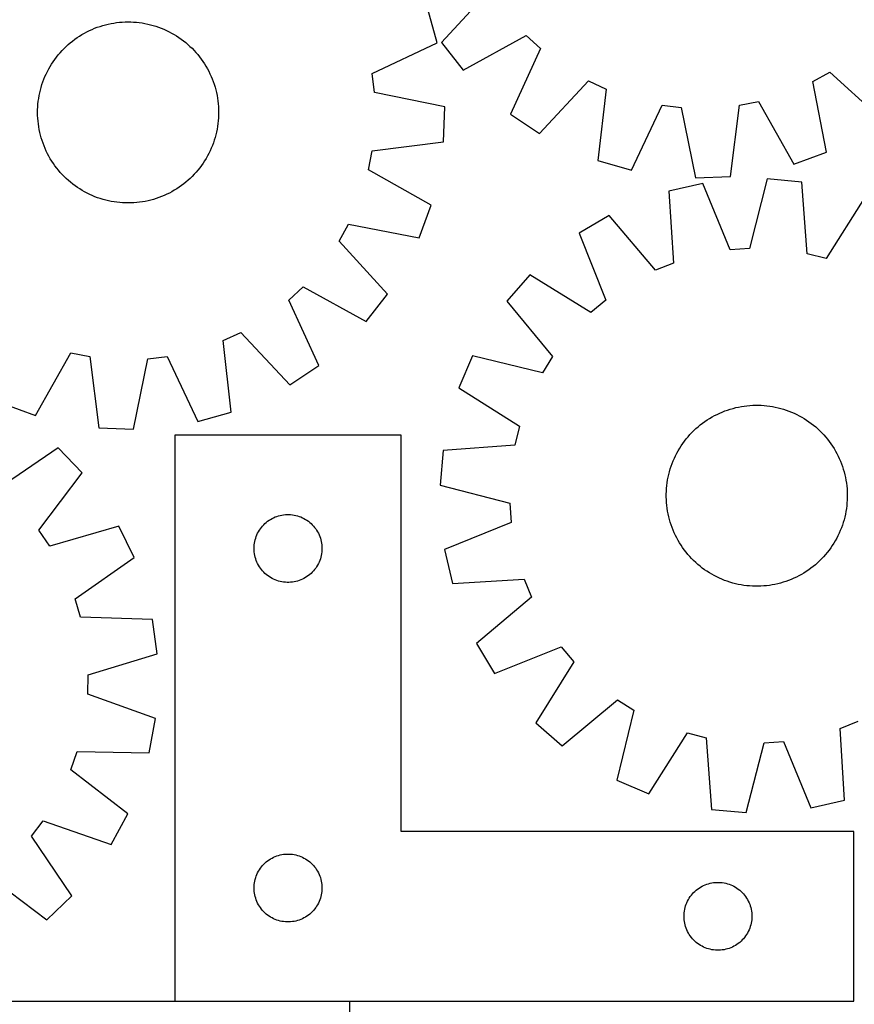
# Model space of a CAD drawing. Header units: millimetres. Extents: x 7 to 1491, y 7 to 2993.
# Tile 7 of 11: x 762 to 1131, y 2112 to 2547. Entities that reach past the tile are written whole.
import ezdxf

# ---------------------------------------------------------------- set-up
doc = ezdxf.new("R2010")
doc.units = ezdxf.units.MM
doc.layers.add('COMMON', color=5, linetype='CONTINUOUS', true_color=0x0000ff)
doc.layers.add('CUT', color=7, linetype='CONTINUOUS', true_color=0x000000)

msp = doc.modelspace()

# ---------------------------------------------------------------- linework, layer by layer
at = {"layer": 'COMMON'}
msp.add_line((908.049576, 2112.923826), (830.768737, 2112.923826), dxfattribs=at)
at = {"layer": 'CUT'}
for p, q in [((970.152793, 2559.875309), (948.669045, 2536.47823)), ((946.688863, 2536.409962), (942.48776, 2551.211357)), ((801.32081, 2544.663994), (802.55086, 2544.920867)), ((802.55086, 2544.920867), (803.788372, 2545.138976)), ((803.788372, 2545.138976), (805.032124, 2545.318106)), ((805.032124, 2545.318106), (806.280889, 2545.458081)), ((806.280889, 2545.458081), (807.533434, 2545.558762)), ((807.533434, 2545.558762), (808.788524, 2545.62005)), ((808.788524, 2545.62005), (810.04492, 2545.641884)), ((810.04492, 2545.641884), (811.301381, 2545.624243)), ((811.301381, 2545.624243), (812.556669, 2545.567145)), ((812.556669, 2545.567145), (813.809543, 2545.470645)), ((813.809543, 2545.470645), (815.058769, 2545.334839)), ((815.058769, 2545.334839), (816.303112, 2545.159861)), ((816.303112, 2545.159861), (817.541344, 2544.945884)), ((817.541344, 2544.945884), (818.772245, 2544.693118)), ((818.772245, 2544.693118), (819.994599, 2544.401813)), ((789.692588, 2540.037593), (790.783057, 2540.661999)), ((790.783057, 2540.661999), (791.892601, 2541.251846)), ((791.892601, 2541.251846), (793.020125, 2541.806549)), ((793.020125, 2541.806549), (794.164516, 2542.325563)), ((794.164516, 2542.325563), (795.324646, 2542.808374)), ((795.324646, 2542.808374), (796.499368, 2543.254506)), ((796.499368, 2543.254506), (797.687524, 2543.66352)), ((797.687524, 2543.66352), (798.887942, 2544.03501)), ((798.887942, 2544.03501), (800.099435, 2544.368611)), ((800.099435, 2544.368611), (801.32081, 2544.663994)), ((819.994599, 2544.401813), (821.207199, 2544.072258)), ((821.207199, 2544.072258), (822.40885, 2543.704776)), ((822.40885, 2543.704776), (823.598364, 2543.29973)), ((823.598364, 2543.29973), (824.774569, 2542.857521)), ((824.774569, 2542.857521), (825.936304, 2542.378585)), ((825.936304, 2542.378585), (827.082421, 2541.863394)), ((827.082421, 2541.863394), (828.21179, 2541.312457)), ((828.21179, 2541.312457), (829.323297, 2540.726317)), ((829.323297, 2540.726317), (830.415844, 2540.105553)), ((783.609163, 2535.602196), (784.563315, 2536.419876)), ((784.563315, 2536.419876), (785.54268, 2537.207183)), ((785.54268, 2537.207183), (786.546291, 2537.963338)), ((786.546291, 2537.963338), (787.573159, 2538.687596)), ((787.573159, 2538.687596), (788.62227, 2539.379241)), ((788.62227, 2539.379241), (789.692588, 2540.037593)), ((830.415844, 2540.105553), (831.488353, 2539.450778)), ((831.488353, 2539.450778), (832.539767, 2538.762638)), ((832.539767, 2538.762638), (833.569046, 2538.041811)), ((833.569046, 2538.041811), (834.575176, 2537.28901)), ((834.575176, 2537.28901), (835.557163, 2536.504977)), ((835.557163, 2536.504977), (836.514039, 2535.690486)), ((917.938582, 2522.904554), (946.688863, 2536.409962)), ((948.669045, 2536.47823), (958.168073, 2524.374552)), ((958.168073, 2524.374552), (986.001022, 2539.681469)), ((986.001022, 2539.681469), (992.284643, 2533.847476)), ((779.248636, 2531.087429), (780.063128, 2532.044305)), ((780.063128, 2532.044305), (780.907273, 2532.975125)), ((780.907273, 2532.975125), (781.78024, 2533.87897)), ((781.78024, 2533.87897), (782.681166, 2534.754948)), ((782.681166, 2534.754948), (783.609163, 2535.602196)), ((836.514039, 2535.690486), (837.444858, 2534.84634)), ((837.444858, 2534.84634), (838.348703, 2533.973374)), ((838.348703, 2533.973374), (839.224682, 2533.072447)), ((839.224682, 2533.072447), (840.07193, 2532.14445)), ((840.07193, 2532.14445), (840.88961, 2531.190299)), ((992.284643, 2533.847476), (979.082478, 2504.956688)), ((776.302835, 2527.01862), (776.990975, 2528.070033)), ((776.990975, 2528.070033), (777.711802, 2529.099312)), ((777.711802, 2529.099312), (778.464603, 2530.105442)), ((778.464603, 2530.105442), (779.248636, 2531.087429)), ((840.88961, 2531.190299), (841.676916, 2530.210934)), ((841.676916, 2530.210934), (842.433071, 2529.207322)), ((842.433071, 2529.207322), (843.157329, 2528.180454)), ((843.157329, 2528.180454), (843.848975, 2527.131344)), ((773.890219, 2522.612687), (774.441157, 2523.742057)), ((774.441157, 2523.742057), (775.027296, 2524.853563)), ((775.027296, 2524.853563), (775.64806, 2525.94611)), ((775.64806, 2525.94611), (776.302835, 2527.01862)), ((843.848975, 2527.131344), (844.507326, 2526.061026)), ((844.507326, 2526.061026), (845.131733, 2524.970557)), ((845.131733, 2524.970557), (845.721579, 2523.861013)), ((845.721579, 2523.861013), (846.276283, 2522.733488)), ((1112.748732, 2519.323056), (1120.238935, 2523.496332)), ((1120.238935, 2523.496332), (1143.636014, 2502.012583)), ((772.048838, 2517.939116), (772.453883, 2519.128631)), ((772.453883, 2519.128631), (772.896092, 2520.304836)), ((772.896092, 2520.304836), (773.375029, 2521.46657)), ((773.375029, 2521.46657), (773.890219, 2522.612687)), ((846.276283, 2522.733488), (846.795296, 2521.589097)), ((846.795296, 2521.589097), (847.278107, 2520.428968)), ((847.278107, 2520.428968), (847.72424, 2519.254245)), ((847.72424, 2519.254245), (848.133253, 2518.066089)), ((918.960597, 2514.391337), (917.938582, 2522.904554)), ((991.856833, 2496.380768), (1013.597443, 2519.539365)), ((1013.597443, 2519.539365), (1021.376325, 2515.932653)), ((1118.705621, 2488.122251), (1112.748732, 2519.323056)), ((770.80773, 2513.071611), (771.060496, 2514.302511)), ((771.060496, 2514.302511), (771.3518, 2515.524865)), ((771.3518, 2515.524865), (771.681356, 2516.737465)), ((771.681356, 2516.737465), (772.048838, 2517.939116)), ((848.133253, 2518.066089), (848.504744, 2516.865672)), ((848.504744, 2516.865672), (848.838345, 2515.654178)), ((848.838345, 2515.654178), (849.133728, 2514.432803)), ((849.133728, 2514.432803), (849.3906, 2513.202753)), ((950.090537, 2508.07457), (918.960597, 2514.391337)), ((1021.376325, 2515.932653), (1017.748065, 2484.376188)), ((770.282968, 2509.33981), (770.418774, 2510.589035)), ((770.418774, 2510.589035), (770.593752, 2511.833378)), ((770.593752, 2511.833378), (770.80773, 2513.071611)), ((849.3906, 2513.202753), (849.60871, 2511.965242)), ((849.60871, 2511.965242), (849.78784, 2510.72149)), ((849.78784, 2510.72149), (849.927815, 2509.472725)), ((1080.232658, 2508.836314), (1088.645878, 2510.490735)), ((1088.645878, 2510.490735), (1104.258978, 2482.828381)), ((770.111729, 2505.575186), (770.12937, 2506.831648)), ((770.133564, 2504.318791), (770.111729, 2505.575186)), ((770.12937, 2506.831648), (770.186468, 2508.086935)), ((770.186468, 2508.086935), (770.282968, 2509.33981)), ((849.927815, 2509.472725), (850.028496, 2508.220179)), ((850.028496, 2508.220179), (850.089783, 2506.965089)), ((850.089783, 2506.965089), (850.111618, 2505.708694)), ((850.111618, 2505.708694), (850.093977, 2504.452232)), ((949.512142, 2492.699395), (950.090537, 2508.07457)), ((1032.547303, 2480.167496), (1046.067452, 2508.910849)), ((1046.067452, 2508.910849), (1054.580144, 2507.884469)), ((1054.580144, 2507.884469), (1060.880947, 2476.751293)), ((1076.256417, 2477.321805), (1080.232658, 2508.836314)), ((770.194851, 2503.063701), (770.133564, 2504.318791)), ((770.295532, 2501.811155), (770.194851, 2503.063701)), ((770.435507, 2500.56239), (770.295532, 2501.811155)), ((849.940379, 2501.94407), (849.804573, 2500.694845)), ((850.036879, 2503.196945), (849.940379, 2501.94407)), ((850.093977, 2504.452232), (850.036879, 2503.196945)), ((979.082478, 2504.956688), (991.856833, 2496.380768)), ((770.614637, 2499.318638), (770.435507, 2500.56239)), ((770.832747, 2498.081126), (770.614637, 2499.318638)), ((771.089619, 2496.851076), (770.832747, 2498.081126)), ((771.385002, 2495.629702), (771.089619, 2496.851076)), ((849.162851, 2496.981368), (848.871547, 2495.759015)), ((849.415617, 2498.212269), (849.162851, 2496.981368)), ((849.629595, 2499.450502), (849.415617, 2498.212269)), ((849.804573, 2500.694845), (849.629595, 2499.450502)), ((771.718603, 2494.418208), (771.385002, 2495.629702)), ((772.090094, 2493.217791), (771.718603, 2494.418208)), ((772.499107, 2492.029635), (772.090094, 2493.217791)), ((848.174509, 2493.344764), (847.769464, 2492.155249)), ((848.541991, 2494.546414), (848.174509, 2493.344764)), ((848.871547, 2495.759015), (848.541991, 2494.546414)), ((917.995598, 2488.739314), (949.512142, 2492.699395)), ((772.94524, 2490.854912), (772.499107, 2492.029635)), ((773.428051, 2489.694783), (772.94524, 2490.854912)), ((773.947064, 2488.550391), (773.428051, 2489.694783)), ((774.501768, 2487.422867), (773.947064, 2488.550391)), ((846.333128, 2488.671193), (845.78219, 2487.541823)), ((846.848319, 2489.81731), (846.333128, 2488.671193)), ((847.327255, 2490.979044), (846.848319, 2489.81731)), ((847.769464, 2492.155249), (847.327255, 2490.979044)), ((916.336863, 2480.326944), (917.995598, 2488.739314)), ((775.091614, 2486.313323), (774.501768, 2487.422867)), ((775.716021, 2485.222854), (775.091614, 2486.313323)), ((776.374372, 2484.152536), (775.716021, 2485.222854)), ((777.066018, 2483.103425), (776.374372, 2484.152536)), ((843.920512, 2484.26526), (843.232372, 2483.213847)), ((844.575287, 2485.337769), (843.920512, 2484.26526)), ((845.196051, 2486.430316), (844.575287, 2485.337769)), ((845.78219, 2487.541823), (845.196051, 2486.430316)), ((1017.748065, 2484.376188), (1032.547303, 2480.167496)), ((1104.258978, 2482.828381), (1118.705621, 2488.122251)), ((777.790276, 2482.076558), (777.066018, 2483.103425)), ((778.546431, 2481.072946), (777.790276, 2482.076558)), ((779.333737, 2480.093581), (778.546431, 2481.072946)), ((780.151418, 2479.139429), (779.333737, 2480.093581)), ((840.974711, 2480.19645), (840.16022, 2479.239575)), ((841.758744, 2481.178438), (840.974711, 2480.19645)), ((842.511545, 2482.184567), (841.758744, 2481.178438)), ((843.232372, 2483.213847), (842.511545, 2482.184567)), ((943.991208, 2464.699661), (916.336863, 2480.326944)), ((780.998665, 2478.211432), (780.151418, 2479.139429)), ((781.874644, 2477.310506), (780.998665, 2478.211432)), ((782.778489, 2476.437539), (781.874644, 2477.310506)), ((783.709308, 2475.593394), (782.778489, 2476.437539)), ((784.666184, 2474.778903), (783.709308, 2475.593394)), ((836.614184, 2475.681684), (835.660032, 2474.864004)), ((837.542181, 2476.528931), (836.614184, 2475.681684)), ((838.443107, 2477.40491), (837.542181, 2476.528931)), ((839.316074, 2478.308755), (838.443107, 2477.40491)), ((840.16022, 2479.239575), (839.316074, 2478.308755)), ((1060.880947, 2476.751293), (1076.256417, 2477.321805)), ((1092.573224, 2476.241429), (1084.689754, 2445.470897)), ((1107.899454, 2474.88598), (1092.573224, 2476.241429)), ((785.648171, 2473.99487), (784.666184, 2474.778903)), ((786.654301, 2473.242068), (785.648171, 2473.99487)), ((787.68358, 2472.521242), (786.654301, 2473.242068)), ((788.734994, 2471.833102), (787.68358, 2472.521242)), ((789.807503, 2471.178326), (788.734994, 2471.833102)), ((790.90005, 2470.557563), (789.807503, 2471.178326)), ((830.530759, 2471.246287), (829.44029, 2470.62188)), ((831.601077, 2471.904638), (830.530759, 2471.246287)), ((832.650188, 2472.596284), (831.601077, 2471.904638)), ((833.677056, 2473.320542), (832.650188, 2472.596284)), ((834.680667, 2474.076697), (833.677056, 2473.320542)), ((835.660032, 2474.864004), (834.680667, 2474.076697)), ((1064.10203, 2474.277533), (1049.107062, 2470.830576)), ((1049.107062, 2470.830576), (1051.118054, 2439.129935)), ((1076.135736, 2444.880855), (1064.10203, 2474.277533)), ((1110.260116, 2443.209458), (1107.899454, 2474.88598)), ((792.011557, 2469.971423), (790.90005, 2470.557563)), ((793.140926, 2469.420486), (792.011557, 2469.971423)), ((794.287044, 2468.905295), (793.140926, 2469.420486)), ((795.448778, 2468.426359), (794.287044, 2468.905295)), ((796.624983, 2467.98415), (795.448778, 2468.426359)), ((797.814497, 2467.579104), (796.624983, 2467.98415)), ((799.016148, 2467.211622), (797.814497, 2467.579104)), ((800.228748, 2466.882066), (799.016148, 2467.211622)), ((801.451102, 2466.590762), (800.228748, 2466.882066)), ((802.682003, 2466.337996), (801.451102, 2466.590762)), ((818.902537, 2466.619886), (817.672487, 2466.363013)), ((820.123912, 2466.915268), (818.902537, 2466.619886)), ((821.335405, 2467.24887), (820.123912, 2466.915268)), ((822.535823, 2467.62036), (821.335405, 2467.24887)), ((823.723979, 2468.029374), (822.535823, 2467.62036)), ((824.898701, 2468.475506), (823.723979, 2468.029374)), ((826.058831, 2468.958317), (824.898701, 2468.475506)), ((827.203222, 2469.477331), (826.058831, 2468.958317)), ((828.330746, 2470.032034), (827.203222, 2469.477331)), ((829.44029, 2470.62188), (828.330746, 2470.032034)), ((1135.584046, 2467.955674), (1118.577803, 2441.127285)), ((803.920235, 2466.124019), (802.682003, 2466.337996)), ((805.164578, 2465.949041), (803.920235, 2466.124019)), ((806.413804, 2465.813235), (805.164578, 2465.949041)), ((807.666678, 2465.716735), (806.413804, 2465.813235)), ((808.921966, 2465.659636), (807.666678, 2465.716735)), ((810.178427, 2465.641996), (808.921966, 2465.659636)), ((811.434823, 2465.66383), (810.178427, 2465.641996)), ((812.689913, 2465.725118), (811.434823, 2465.66383)), ((813.942458, 2465.825799), (812.689913, 2465.725118)), ((815.191223, 2465.965774), (813.942458, 2465.825799)), ((816.434975, 2466.144904), (815.191223, 2465.965774)), ((817.672487, 2466.363013), (816.434975, 2466.144904)), ((938.689931, 2450.255735), (943.991208, 2464.699661)), ((1022.636225, 2460.164717), (1009.440331, 2452.252767)), ((1043.165033, 2435.925435), (1022.636225, 2460.164717)), ((903.315069, 2448.740559), (907.492185, 2456.228621)), ((907.492185, 2456.228621), (938.689931, 2450.255735)), ((1009.440331, 2452.252767), (1021.148935, 2422.725096)), ((924.786817, 2425.332468), (903.315069, 2448.740559)), ((1084.689754, 2445.470897), (1076.135736, 2444.880855)), ((1118.577803, 2441.127285), (1110.260116, 2443.209458)), ((1051.118054, 2439.129935), (1043.165033, 2435.925435)), ((987.561001, 2433.928992), (977.455887, 2422.326526)), ((1014.575407, 2417.219816), (987.561001, 2433.928992)), ((881.169876, 2422.724078), (887.456488, 2428.554848)), ((887.456488, 2428.554848), (915.281585, 2413.233662)), ((915.281585, 2413.233662), (924.786817, 2425.332468)), ((894.357225, 2393.826525), (881.169876, 2422.724078)), ((977.455887, 2422.326526), (997.715983, 2397.862199)), ((1021.148935, 2422.725096), (1014.575407, 2417.219816)), ((852.069012, 2404.824175), (859.849742, 2408.426897)), ((859.849742, 2408.426897), (881.578474, 2385.257155)), ((855.68109, 2373.265854), (852.069012, 2404.824175)), ((769.169395, 2371.762405), (784.796678, 2399.41675)), ((784.796678, 2399.41675), (793.209048, 2397.758015)), ((793.209048, 2397.758015), (797.169129, 2366.241472)), ((812.544304, 2365.663076), (818.861071, 2396.793017)), ((818.861071, 2396.793017), (827.374287, 2397.815032)), ((827.374287, 2397.815032), (840.879696, 2369.06475)), ((962.309765, 2398.138496), (956.28459, 2383.981243)), ((993.165412, 2390.595035), (962.309765, 2398.138496)), ((997.715983, 2397.862199), (993.165412, 2390.595035)), ((881.578474, 2385.257155), (894.357225, 2393.826525)), ((956.28459, 2383.981243), (983.112979, 2366.974999)), ((754.725469, 2377.063682), (769.169395, 2371.762405)), ((1077.436716, 2374.920137), (1078.654389, 2375.230425)), ((1078.654389, 2375.230425), (1079.881208, 2375.502313)), ((1079.881208, 2375.502313), (1081.115961, 2375.735531)), ((1081.115961, 2375.735531), (1082.357431, 2375.929849)), ((1082.357431, 2375.929849), (1083.604392, 2376.085076)), ((1083.604392, 2376.085076), (1084.855613, 2376.201059)), ((1084.855613, 2376.201059), (1086.10986, 2376.277682)), ((1086.10986, 2376.277682), (1087.365895, 2376.314871)), ((1087.365895, 2376.314871), (1088.622479, 2376.312588)), ((1088.622479, 2376.312588), (1089.87837, 2376.270836)), ((1089.87837, 2376.270836), (1091.132331, 2376.189657)), ((1091.132331, 2376.189657), (1092.383122, 2376.069129)), ((1092.383122, 2376.069129), (1093.629511, 2375.909373)), ((1093.629511, 2375.909373), (1094.870267, 2375.710545)), ((1094.870267, 2375.710545), (1096.104165, 2375.472843)), ((1096.104165, 2375.472843), (1097.329987, 2375.1965)), ((1097.329987, 2375.1965), (1098.546525, 2374.88179)), ((840.879696, 2369.06475), (855.68109, 2373.265854)), ((1067.08358, 2370.462246), (1068.166336, 2371.099934)), ((1068.166336, 2371.099934), (1069.268588, 2371.703298)), ((1069.268588, 2371.703298), (1070.389249, 2372.271741)), ((1070.389249, 2372.271741), (1071.527211, 2372.804702)), ((1071.527211, 2372.804702), (1072.681353, 2373.301657)), ((1072.681353, 2373.301657), (1073.850535, 2373.762114)), ((1073.850535, 2373.762114), (1075.033603, 2374.185618)), ((1075.033603, 2374.185618), (1076.22939, 2374.571753)), ((1076.22939, 2374.571753), (1077.436716, 2374.920137)), ((1098.546525, 2374.88179), (1099.752577, 2374.529022)), ((1099.752577, 2374.529022), (1100.946954, 2374.138545)), ((1100.946954, 2374.138545), (1102.128476, 2373.710745)), ((1102.128476, 2373.710745), (1103.295977, 2373.246044)), ((1103.295977, 2373.246044), (1104.448305, 2372.744899)), ((1104.448305, 2372.744899), (1105.584324, 2372.207807)), ((1105.584324, 2372.207807), (1106.702912, 2371.635296)), ((1106.702912, 2371.635296), (1107.802964, 2371.027932)), ((1107.802964, 2371.027932), (1108.883397, 2370.386315)), ((983.112979, 2366.974999), (981.030806, 2358.657312)), ((1061.054821, 2365.952827), (1061.998907, 2366.782109)), ((1061.998907, 2366.782109), (1062.968577, 2367.581326)), ((1062.968577, 2367.581326), (1063.962871, 2368.349691)), ((1063.962871, 2368.349691), (1064.98081, 2369.086446)), ((1064.98081, 2369.086446), (1066.021389, 2369.790862)), ((1066.021389, 2369.790862), (1067.08358, 2370.462246)), ((1108.883397, 2370.386315), (1109.943142, 2369.711076)), ((1109.943142, 2369.711076), (1110.981154, 2369.002884)), ((1110.981154, 2369.002884), (1111.99641, 2368.262436)), ((1111.99641, 2368.262436), (1112.987907, 2367.490463)), ((1112.987907, 2367.490463), (1113.954666, 2366.687728)), ((1113.954666, 2366.687728), (1114.895733, 2365.855023)), ((797.169129, 2366.241472), (812.544304, 2365.663076)), ((930.768737, 2363.023826), (830.768737, 2363.023826)), ((830.768737, 2363.023826), (830.768737, 2113.023826)), ((930.768737, 2188.023826), (930.768737, 2363.023826)), ((1056.7498, 2361.385103), (1057.552536, 2362.351862)), ((1057.552536, 2362.351862), (1058.385241, 2363.292929)), ((1058.385241, 2363.292929), (1059.247096, 2364.207376)), ((1059.247096, 2364.207376), (1060.137248, 2365.094301)), ((1060.137248, 2365.094301), (1061.054821, 2365.952827)), ((1114.895733, 2365.855023), (1115.81018, 2364.993168)), ((1115.81018, 2364.993168), (1116.697105, 2364.103015)), ((1116.697105, 2364.103015), (1117.555631, 2363.185443)), ((1117.555631, 2363.185443), (1118.384913, 2362.241356)), ((1118.384913, 2362.241356), (1119.18413, 2361.271687)), ((981.030806, 2358.657312), (949.354284, 2356.29665)), ((1053.853949, 2357.280593), (1054.529188, 2358.340338)), ((1054.529188, 2358.340338), (1055.23738, 2359.378351)), ((1055.23738, 2359.378351), (1055.977828, 2360.393606)), ((1055.977828, 2360.393606), (1056.7498, 2361.385103)), ((1119.18413, 2361.271687), (1119.952495, 2360.277393)), ((1119.952495, 2360.277393), (1120.68925, 2359.259454)), ((1120.68925, 2359.259454), (1121.393666, 2358.218875)), ((1121.393666, 2358.218875), (1122.06505, 2357.156684)), ((779.253369, 2357.515507), (753.005912, 2339.625684)), ((789.862683, 2346.372213), (779.253369, 2357.515507)), ((949.354284, 2356.29665), (947.998835, 2340.970421)), ((1051.495364, 2352.845502), (1052.032457, 2353.98152)), ((1052.032457, 2353.98152), (1052.604968, 2355.100108)), ((1052.604968, 2355.100108), (1053.212332, 2356.200161)), ((1053.212332, 2356.200161), (1053.853949, 2357.280593)), ((1122.06505, 2357.156684), (1122.702738, 2356.073928)), ((1122.702738, 2356.073928), (1123.306101, 2354.971676)), ((1123.306101, 2354.971676), (1123.874545, 2353.851015)), ((1123.874545, 2353.851015), (1124.407506, 2352.713053)), ((1049.711242, 2348.149773), (1050.101718, 2349.34415)), ((1050.101718, 2349.34415), (1050.529519, 2350.525672)), ((1050.529519, 2350.525672), (1050.99422, 2351.693173)), ((1050.99422, 2351.693173), (1051.495364, 2352.845502)), ((1124.407506, 2352.713053), (1124.904461, 2351.558911)), ((1124.904461, 2351.558911), (1125.364918, 2350.389729)), ((1125.364918, 2350.389729), (1125.788422, 2349.206661)), ((1125.788422, 2349.206661), (1126.174557, 2348.010874)), ((770.706548, 2321.034154), (789.862683, 2346.372213)), ((1048.767421, 2344.501361), (1049.043764, 2345.727184)), ((1049.043764, 2345.727184), (1049.358474, 2346.943721)), ((1049.358474, 2346.943721), (1049.711242, 2348.149773)), ((1126.174557, 2348.010874), (1126.522941, 2346.803548)), ((1126.522941, 2346.803548), (1126.833229, 2345.585875)), ((1126.833229, 2345.585875), (1127.105117, 2344.359056)), ((947.998835, 2340.970421), (978.769367, 2333.08695)), ((1048.050607, 2339.529527), (1048.171135, 2340.780318)), ((1048.171135, 2340.780318), (1048.330891, 2342.026707)), ((1048.330891, 2342.026707), (1048.529719, 2343.267463)), ((1048.529719, 2343.267463), (1048.767421, 2344.501361)), ((1127.105117, 2344.359056), (1127.338335, 2343.124303)), ((1127.338335, 2343.124303), (1127.532653, 2341.882833)), ((1127.532653, 2341.882833), (1127.68788, 2340.635872)), ((1127.68788, 2340.635872), (1127.803862, 2339.384651)), ((1047.925393, 2335.763091), (1047.927676, 2337.019675)), ((1047.927676, 2337.019675), (1047.969428, 2338.275566)), ((1047.969428, 2338.275566), (1048.050607, 2339.529527)), ((1127.803862, 2339.384651), (1127.880486, 2338.130404)), ((1127.880486, 2338.130404), (1127.917675, 2336.874369)), ((1127.917675, 2336.874369), (1127.915392, 2335.617785)), ((978.769367, 2333.08695), (979.359409, 2324.532932)), ((1047.962582, 2334.507056), (1047.925393, 2335.763091)), ((1048.039205, 2333.252809), (1047.962582, 2334.507056)), ((1048.155188, 2332.001588), (1048.039205, 2333.252809)), ((1048.310415, 2330.754627), (1048.155188, 2332.001588)), ((1127.671933, 2331.857142), (1127.512177, 2330.610753)), ((1127.79246, 2333.107933), (1127.671933, 2331.857142)), ((1127.87364, 2334.361894), (1127.79246, 2333.107933)), ((1127.915392, 2335.617785), (1127.87364, 2334.361894)), ((875.117819, 2326.918686), (875.840601, 2327.191165)), ((875.840601, 2327.191165), (876.576452, 2327.426074)), ((876.576452, 2327.426074), (877.323421, 2327.622792)), ((877.323421, 2327.622792), (878.079526, 2327.780796)), ((878.079526, 2327.780796), (878.842762, 2327.899666)), ((878.842762, 2327.899666), (879.611105, 2327.979089)), ((879.611105, 2327.979089), (880.382518, 2328.018853)), ((880.382518, 2328.018853), (881.154956, 2328.018853)), ((881.154956, 2328.018853), (881.926369, 2327.979089)), ((881.926369, 2327.979089), (882.694712, 2327.899666)), ((882.694712, 2327.899666), (883.457948, 2327.780796)), ((883.457948, 2327.780796), (884.214053, 2327.622792)), ((884.214053, 2327.622792), (884.961021, 2327.426074)), ((884.961021, 2327.426074), (885.696873, 2327.191165)), ((885.696873, 2327.191165), (886.419655, 2326.918686)), ((1048.504733, 2329.513157), (1048.310415, 2330.754627)), ((1048.737951, 2328.278404), (1048.504733, 2329.513157)), ((1049.009839, 2327.051585), (1048.737951, 2328.278404)), ((1127.075647, 2328.136099), (1126.799304, 2326.910277)), ((1127.313349, 2329.369997), (1127.075647, 2328.136099)), ((1127.512177, 2330.610753), (1127.313349, 2329.369997)), ((806.065745, 2322.879095), (775.574671, 2313.975773)), ((812.712335, 2309.002734), (806.065745, 2322.879095)), ((869.00694, 2322.332969), (869.501758, 2322.926108)), ((869.501758, 2322.926108), (870.026454, 2323.492989)), ((870.026454, 2323.492989), (870.579637, 2324.032107)), ((870.579637, 2324.032107), (871.159839, 2324.542033)), ((871.159839, 2324.542033), (871.765523, 2325.021415)), ((871.765523, 2325.021415), (872.395081, 2325.468982)), ((872.395081, 2325.468982), (873.046845, 2325.883546)), ((873.046845, 2325.883546), (873.719086, 2326.264008)), ((873.719086, 2326.264008), (874.410021, 2326.60936)), ((874.410021, 2326.60936), (875.117819, 2326.918686)), ((886.419655, 2326.918686), (887.127453, 2326.60936)), ((887.127453, 2326.60936), (887.818388, 2326.264008)), ((887.818388, 2326.264008), (888.490629, 2325.883546)), ((888.490629, 2325.883546), (889.142393, 2325.468982)), ((889.142393, 2325.468982), (889.771951, 2325.021415)), ((889.771951, 2325.021415), (890.377635, 2324.542033)), ((890.377635, 2324.542033), (890.957837, 2324.032107)), ((890.957837, 2324.032107), (891.51102, 2323.492989)), ((891.51102, 2323.492989), (892.035716, 2322.926108)), ((892.035716, 2322.926108), (892.530534, 2322.332969)), ((979.359409, 2324.532932), (949.962731, 2312.499226)), ((1049.320127, 2325.833912), (1049.009839, 2327.051585)), ((1049.668511, 2324.626586), (1049.320127, 2325.833912)), ((1050.054646, 2323.430799), (1049.668511, 2324.626586)), ((1050.47815, 2322.247731), (1050.054646, 2323.430799)), ((1125.741349, 2323.29331), (1125.313549, 2322.111788)), ((1126.131826, 2324.487687), (1125.741349, 2323.29331)), ((1126.484593, 2325.693739), (1126.131826, 2324.487687)), ((1126.799304, 2326.910277), (1126.484593, 2325.693739)), ((775.574671, 2313.975773), (770.706548, 2321.034154)), ((866.732985, 2318.315108), (867.023983, 2319.030635)), ((867.023983, 2319.030635), (867.351431, 2319.730233)), ((867.351431, 2319.730233), (867.714458, 2320.412047)), ((867.714458, 2320.412047), (868.112104, 2321.074269)), ((868.112104, 2321.074269), (868.543312, 2321.715143)), ((868.543312, 2321.715143), (869.00694, 2322.332969)), ((892.530534, 2322.332969), (892.994162, 2321.715143)), ((892.994162, 2321.715143), (893.42537, 2321.074269)), ((893.42537, 2321.074269), (893.823016, 2320.412047)), ((893.823016, 2320.412047), (894.186043, 2319.730233)), ((894.186043, 2319.730233), (894.51349, 2319.030635)), ((894.51349, 2319.030635), (894.804489, 2318.315108)), ((1050.938607, 2321.078549), (1050.47815, 2322.247731)), ((1051.435562, 2319.924407), (1050.938607, 2321.078549)), ((1051.968523, 2318.786445), (1051.435562, 2319.924407)), ((1052.536966, 2317.665785), (1051.968523, 2318.786445)), ((1123.810611, 2318.65594), (1123.2381, 2317.537352)), ((1124.347703, 2319.791958), (1123.810611, 2318.65594)), ((1124.848848, 2320.944287), (1124.347703, 2319.791958)), ((1125.313549, 2322.111788), (1124.848848, 2320.944287)), ((865.788626, 2313.796008), (865.848239, 2314.566141)), ((865.848239, 2314.566141), (865.947418, 2315.332185)), ((865.947418, 2315.332185), (866.085902, 2316.092107)), ((866.085902, 2316.092107), (866.263321, 2316.843893)), ((866.263321, 2316.843893), (866.479206, 2317.585549)), ((866.479206, 2317.585549), (866.732985, 2318.315108)), ((894.804489, 2318.315108), (895.058268, 2317.585549)), ((895.058268, 2317.585549), (895.274153, 2316.843893)), ((895.274153, 2316.843893), (895.451572, 2316.092107)), ((895.451572, 2316.092107), (895.590055, 2315.332185)), ((895.590055, 2315.332185), (895.689235, 2314.566141)), ((895.689235, 2314.566141), (895.748848, 2313.796008)), ((1053.14033, 2316.563532), (1052.536966, 2317.665785)), ((1053.778018, 2315.480776), (1053.14033, 2316.563532)), ((1054.449402, 2314.418585), (1053.778018, 2315.480776)), ((1055.153818, 2313.378006), (1054.449402, 2314.418585)), ((1121.31388, 2314.297122), (1120.605688, 2313.25911)), ((1121.989118, 2315.356867), (1121.31388, 2314.297122)), ((1122.630736, 2316.4373), (1121.989118, 2315.356867)), ((1123.2381, 2317.537352), (1122.630736, 2316.4373)), ((865.768737, 2313.023826), (865.788626, 2313.796008)), ((865.788626, 2312.251645), (865.768737, 2313.023826)), ((865.848239, 2311.481511), (865.788626, 2312.251645)), ((865.947418, 2310.715468), (865.848239, 2311.481511)), ((866.085902, 2309.955545), (865.947418, 2310.715468)), ((866.263321, 2309.20376), (866.085902, 2309.955545)), ((895.451572, 2309.955545), (895.274153, 2309.20376)), ((895.590055, 2310.715468), (895.451572, 2309.955545)), ((895.689235, 2311.481511), (895.590055, 2310.715468)), ((895.748848, 2312.251645), (895.689235, 2311.481511)), ((895.748848, 2313.796008), (895.768737, 2313.023826)), ((895.768737, 2313.023826), (895.748848, 2312.251645)), ((949.962731, 2312.499226), (953.409688, 2297.504259)), ((1055.890573, 2312.360067), (1055.153818, 2313.378006)), ((1056.658938, 2311.365773), (1055.890573, 2312.360067)), ((1057.458155, 2310.396104), (1056.658938, 2311.365773)), ((1058.287437, 2309.452017), (1057.458155, 2310.396104)), ((1118.290532, 2310.285598), (1117.457826, 2309.344531)), ((1119.093267, 2311.252357), (1118.290532, 2310.285598)), ((1119.86524, 2312.243854), (1119.093267, 2311.252357)), ((1120.605688, 2313.25911), (1119.86524, 2312.243854)), ((786.663877, 2290.824379), (812.712335, 2309.002734)), ((866.479206, 2308.462104), (866.263321, 2309.20376)), ((866.732985, 2307.732545), (866.479206, 2308.462104)), ((867.023983, 2307.017018), (866.732985, 2307.732545)), ((867.351431, 2306.317419), (867.023983, 2307.017018)), ((867.714458, 2305.635605), (867.351431, 2306.317419)), ((868.112104, 2304.973383), (867.714458, 2305.635605)), ((893.823016, 2305.635605), (893.42537, 2304.973383)), ((894.186043, 2306.317419), (893.823016, 2305.635605)), ((894.51349, 2307.017018), (894.186043, 2306.317419)), ((894.804489, 2307.732545), (894.51349, 2307.017018)), ((895.058268, 2308.462104), (894.804489, 2307.732545)), ((895.274153, 2309.20376), (895.058268, 2308.462104)), ((1059.145963, 2308.534445), (1058.287437, 2309.452017)), ((1060.032887, 2307.644292), (1059.145963, 2308.534445)), ((1060.947335, 2306.782437), (1060.032887, 2307.644292)), ((1061.888402, 2305.949732), (1060.947335, 2306.782437)), ((1062.855161, 2305.146997), (1061.888402, 2305.949732)), ((1113.84416, 2305.855351), (1112.874491, 2305.056134)), ((1114.788247, 2306.684633), (1113.84416, 2305.855351)), ((1115.705819, 2307.543159), (1114.788247, 2306.684633)), ((1116.595972, 2308.430084), (1115.705819, 2307.543159)), ((1117.457826, 2309.344531), (1116.595972, 2308.430084)), ((868.543312, 2304.33251), (868.112104, 2304.973383)), ((869.00694, 2303.714684), (868.543312, 2304.33251)), ((869.501758, 2303.121545), (869.00694, 2303.714684)), ((870.026454, 2302.554664), (869.501758, 2303.121545)), ((870.579637, 2302.015546), (870.026454, 2302.554664)), ((871.159839, 2301.50562), (870.579637, 2302.015546)), ((871.765523, 2301.026238), (871.159839, 2301.50562)), ((890.377635, 2301.50562), (889.771951, 2301.026238)), ((890.957837, 2302.015546), (890.377635, 2301.50562)), ((891.51102, 2302.554664), (890.957837, 2302.015546)), ((892.035716, 2303.121545), (891.51102, 2302.554664)), ((892.530534, 2303.714684), (892.035716, 2303.121545)), ((892.994162, 2304.33251), (892.530534, 2303.714684)), ((893.42537, 2304.973383), (892.994162, 2304.33251)), ((1063.846658, 2304.375024), (1062.855161, 2305.146997)), ((1064.861913, 2303.634576), (1063.846658, 2304.375024)), ((1065.899926, 2302.926384), (1064.861913, 2303.634576)), ((1066.959671, 2302.251146), (1065.899926, 2302.926384)), ((1068.040103, 2301.609528), (1066.959671, 2302.251146)), ((1069.140156, 2301.002164), (1068.040103, 2301.609528)), ((1107.676731, 2301.537526), (1106.574479, 2300.934162)), ((1108.759487, 2302.175214), (1107.676731, 2301.537526)), ((1109.821679, 2302.846598), (1108.759487, 2302.175214)), ((1110.862258, 2303.551014), (1109.821679, 2302.846598)), ((1111.880197, 2304.287769), (1110.862258, 2303.551014)), ((1112.874491, 2305.056134), (1111.880197, 2304.287769)), ((872.395081, 2300.578671), (871.765523, 2301.026238)), ((873.046845, 2300.164107), (872.395081, 2300.578671)), ((873.719086, 2299.783644), (873.046845, 2300.164107)), ((874.410021, 2299.438292), (873.719086, 2299.783644)), ((875.117819, 2299.128967), (874.410021, 2299.438292)), ((875.840601, 2298.856488), (875.117819, 2299.128967)), ((876.576452, 2298.621578), (875.840601, 2298.856488)), ((877.323421, 2298.424861), (876.576452, 2298.621578)), ((878.079526, 2298.266857), (877.323421, 2298.424861)), ((878.842762, 2298.147986), (878.079526, 2298.266857)), ((879.611105, 2298.068563), (878.842762, 2298.147986)), ((880.382518, 2298.028799), (879.611105, 2298.068563)), ((881.154956, 2298.028799), (880.382518, 2298.028799)), ((881.926369, 2298.068563), (881.154956, 2298.028799)), ((882.694712, 2298.147986), (881.926369, 2298.068563)), ((883.457948, 2298.266857), (882.694712, 2298.147986)), ((884.214053, 2298.424861), (883.457948, 2298.266857)), ((884.961021, 2298.621578), (884.214053, 2298.424861)), ((885.696873, 2298.856488), (884.961021, 2298.621578)), ((886.419655, 2299.128967), (885.696873, 2298.856488)), ((887.127453, 2299.438292), (886.419655, 2299.128967)), ((887.818388, 2299.783644), (887.127453, 2299.438292)), ((888.490629, 2300.164107), (887.818388, 2299.783644)), ((889.142393, 2300.578671), (888.490629, 2300.164107)), ((889.771951, 2301.026238), (889.142393, 2300.578671)), ((953.409688, 2297.504259), (985.110329, 2299.51525)), ((985.110329, 2299.51525), (988.314829, 2291.562229)), ((1070.258744, 2300.429653), (1069.140156, 2301.002164)), ((1071.394762, 2299.892561), (1070.258744, 2300.429653)), ((1072.547091, 2299.391416), (1071.394762, 2299.892561)), ((1073.714592, 2298.926715), (1072.547091, 2299.391416)), ((1074.896114, 2298.498915), (1073.714592, 2298.926715)), ((1076.09049, 2298.108438), (1074.896114, 2298.498915)), ((1077.296543, 2297.75567), (1076.09049, 2298.108438)), ((1078.51308, 2297.44096), (1077.296543, 2297.75567)), ((1079.738903, 2297.164617), (1078.51308, 2297.44096)), ((1080.972801, 2296.926915), (1079.738903, 2297.164617)), ((1082.213557, 2296.728087), (1080.972801, 2296.926915)), ((1094.727107, 2296.901929), (1093.485637, 2296.707611)), ((1095.96186, 2297.135147), (1094.727107, 2296.901929)), ((1097.188679, 2297.407035), (1095.96186, 2297.135147)), ((1098.406352, 2297.717323), (1097.188679, 2297.407035)), ((1099.613678, 2298.065707), (1098.406352, 2297.717323)), ((1100.809465, 2298.451842), (1099.613678, 2298.065707)), ((1101.992533, 2298.875346), (1100.809465, 2298.451842)), ((1103.161715, 2299.335803), (1101.992533, 2298.875346)), ((1104.315857, 2299.832758), (1103.161715, 2299.335803)), ((1105.453819, 2300.365719), (1104.315857, 2299.832758)), ((1106.574479, 2300.934162), (1105.453819, 2300.365719)), ((1083.459946, 2296.568331), (1082.213557, 2296.728087)), ((1084.710737, 2296.447803), (1083.459946, 2296.568331)), ((1085.964698, 2296.366624), (1084.710737, 2296.447803)), ((1087.220589, 2296.324872), (1085.964698, 2296.366624)), ((1088.477173, 2296.322589), (1087.220589, 2296.324872)), ((1089.733208, 2296.359778), (1088.477173, 2296.322589)), ((1090.987455, 2296.436401), (1089.733208, 2296.359778)), ((1092.238676, 2296.552384), (1090.987455, 2296.436401)), ((1093.485637, 2296.707611), (1092.238676, 2296.552384)), ((789.112577, 2282.607127), (786.663877, 2290.824379)), ((988.314829, 2291.562229), (964.075547, 2271.033421)), ((820.86259, 2281.652429), (789.112577, 2282.607127)), ((822.895842, 2266.401317), (820.86259, 2281.652429)), ((964.075547, 2271.033421), (971.987497, 2257.837528)), ((792.504865, 2257.16209), (822.895842, 2266.401317)), ((971.987497, 2257.837528), (1001.515168, 2269.546131)), ((1001.515168, 2269.546131), (1007.020448, 2262.972603)), ((1007.020448, 2262.972603), (990.311271, 2235.958197)), ((792.294447, 2248.590329), (792.504865, 2257.16209)), ((822.195486, 2237.871064), (792.294447, 2248.590329)), ((1001.913738, 2225.853083), (1026.378065, 2246.113179)), ((1026.378065, 2246.113179), (1033.645229, 2241.562608)), ((1033.645229, 2241.562608), (1026.101768, 2210.706961)), ((819.41637, 2222.738085), (822.195486, 2237.871064)), ((990.311271, 2235.958197), (1001.913738, 2225.853083)), ((1124.725014, 2233.507525), (1132.678035, 2236.712025)), ((1040.259021, 2204.681787), (1057.265265, 2231.510175)), ((1057.265265, 2231.510175), (1065.582952, 2229.428002)), ((1126.736005, 2201.806884), (1124.725014, 2233.507525)), ((1065.582952, 2229.428002), (1067.943614, 2197.75148)), ((1083.269843, 2196.396031), (1091.153314, 2227.166563)), ((1091.153314, 2227.166563), (1099.707332, 2227.756605)), ((1099.707332, 2227.756605), (1111.741038, 2198.359927)), ((784.808817, 2215.25518), (787.657756, 2223.342386)), ((787.657756, 2223.342386), (819.41637, 2222.738085)), ((809.933959, 2195.820624), (784.808817, 2215.25518)), ((1026.101768, 2210.706961), (1040.259021, 2204.681787)), ((1111.741038, 2198.359927), (1126.736005, 2201.806884)), ((1067.943614, 2197.75148), (1083.269843, 2196.396031)), ((767.388431, 2185.864756), (772.597018, 2192.675776)), ((772.597018, 2192.675776), (802.614515, 2182.287099)), ((802.614515, 2182.287099), (809.933959, 2195.820624)), ((1130.768737, 2188.023826), (930.768737, 2188.023826)), ((1130.768737, 2113.023826), (1130.768737, 2188.023826)), ((785.278254, 2159.617299), (767.388431, 2185.864756)), ((871.159839, 2174.542033), (871.765523, 2175.021415)), ((871.765523, 2175.021415), (872.395081, 2175.468982)), ((872.395081, 2175.468982), (873.046845, 2175.883546)), ((873.046845, 2175.883546), (873.719086, 2176.264008)), ((873.719086, 2176.264008), (874.410021, 2176.60936)), ((874.410021, 2176.60936), (875.117819, 2176.918686)), ((875.117819, 2176.918686), (875.840601, 2177.191165)), ((875.840601, 2177.191165), (876.576452, 2177.426074)), ((876.576452, 2177.426074), (877.323421, 2177.622792)), ((877.323421, 2177.622792), (878.079526, 2177.780796)), ((878.079526, 2177.780796), (878.842762, 2177.899666)), ((878.842762, 2177.899666), (879.611105, 2177.979089)), ((879.611105, 2177.979089), (880.382518, 2178.018853)), ((880.382518, 2178.018853), (881.154956, 2178.018853)), ((881.154956, 2178.018853), (881.926369, 2177.979089)), ((881.926369, 2177.979089), (882.694712, 2177.899666)), ((882.694712, 2177.899666), (883.457948, 2177.780796)), ((883.457948, 2177.780796), (884.214053, 2177.622792)), ((884.214053, 2177.622792), (884.961021, 2177.426074)), ((884.961021, 2177.426074), (885.696873, 2177.191165)), ((885.696873, 2177.191165), (886.419655, 2176.918686)), ((886.419655, 2176.918686), (887.127453, 2176.60936)), ((887.127453, 2176.60936), (887.818388, 2176.264008)), ((887.818388, 2176.264008), (888.490629, 2175.883546)), ((888.490629, 2175.883546), (889.142393, 2175.468982)), ((889.142393, 2175.468982), (889.771951, 2175.021415)), ((889.771951, 2175.021415), (890.377635, 2174.542033)), ((867.714458, 2170.412047), (868.112104, 2171.074269)), ((868.112104, 2171.074269), (868.543312, 2171.715143)), ((868.543312, 2171.715143), (869.00694, 2172.332969)), ((869.00694, 2172.332969), (869.501758, 2172.926108)), ((869.501758, 2172.926108), (870.026454, 2173.492989)), ((870.026454, 2173.492989), (870.579637, 2174.032107)), ((870.579637, 2174.032107), (871.159839, 2174.542033)), ((890.377635, 2174.542033), (890.957837, 2174.032107)), ((890.957837, 2174.032107), (891.51102, 2173.492989)), ((891.51102, 2173.492989), (892.035716, 2172.926108)), ((892.035716, 2172.926108), (892.530534, 2172.332969)), ((892.530534, 2172.332969), (892.994162, 2171.715143)), ((892.994162, 2171.715143), (893.42537, 2171.074269)), ((893.42537, 2171.074269), (893.823016, 2170.412047)), ((748.796901, 2168.16412), (774.13496, 2149.007984)), ((866.085902, 2166.092107), (866.263321, 2166.843893)), ((866.263321, 2166.843893), (866.479206, 2167.585549)), ((866.479206, 2167.585549), (866.732985, 2168.315108)), ((866.732985, 2168.315108), (867.023983, 2169.030635)), ((867.023983, 2169.030635), (867.351431, 2169.730233)), ((867.351431, 2169.730233), (867.714458, 2170.412047)), ((893.823016, 2170.412047), (894.186043, 2169.730233)), ((894.186043, 2169.730233), (894.51349, 2169.030635)), ((894.51349, 2169.030635), (894.804489, 2168.315108)), ((894.804489, 2168.315108), (895.058268, 2167.585549)), ((895.058268, 2167.585549), (895.274153, 2166.843893)), ((895.274153, 2166.843893), (895.451572, 2166.092107)), ((865.768737, 2163.023826), (865.788626, 2163.796008)), ((865.788626, 2162.251645), (865.768737, 2163.023826)), ((865.788626, 2163.796008), (865.848239, 2164.566141)), ((865.848239, 2161.481511), (865.788626, 2162.251645)), ((865.848239, 2164.566141), (865.947418, 2165.332185)), ((865.947418, 2165.332185), (866.085902, 2166.092107)), ((895.451572, 2166.092107), (895.590055, 2165.332185)), ((895.590055, 2165.332185), (895.689235, 2164.566141)), ((895.689235, 2164.566141), (895.748848, 2163.796008)), ((895.748848, 2162.251645), (895.689235, 2161.481511)), ((895.748848, 2163.796008), (895.768737, 2163.023826)), ((895.768737, 2163.023826), (895.748848, 2162.251645)), ((1060.579637, 2161.532107), (1061.159839, 2162.042033)), ((1061.159839, 2162.042033), (1061.765523, 2162.521415)), ((1061.765523, 2162.521415), (1062.395081, 2162.968982)), ((1062.395081, 2162.968982), (1063.046845, 2163.383546)), ((1063.046845, 2163.383546), (1063.719086, 2163.764008)), ((1063.719086, 2163.764008), (1064.410021, 2164.10936)), ((1064.410021, 2164.10936), (1065.117819, 2164.418686)), ((1065.117819, 2164.418686), (1065.840601, 2164.691165)), ((1065.840601, 2164.691165), (1066.576452, 2164.926074)), ((1066.576452, 2164.926074), (1067.323421, 2165.122792)), ((1067.323421, 2165.122792), (1068.079526, 2165.280796)), ((1068.079526, 2165.280796), (1068.842762, 2165.399666)), ((1068.842762, 2165.399666), (1069.611105, 2165.479089)), ((1069.611105, 2165.479089), (1070.382518, 2165.518853)), ((1070.382518, 2165.518853), (1071.154956, 2165.518853)), ((1071.154956, 2165.518853), (1071.926369, 2165.479089)), ((1071.926369, 2165.479089), (1072.694712, 2165.399666)), ((1072.694712, 2165.399666), (1073.457948, 2165.280796)), ((1073.457948, 2165.280796), (1074.214053, 2165.122792)), ((1074.214053, 2165.122792), (1074.961021, 2164.926074)), ((1074.961021, 2164.926074), (1075.696873, 2164.691165)), ((1075.696873, 2164.691165), (1076.419655, 2164.418686)), ((1076.419655, 2164.418686), (1077.127453, 2164.10936)), ((1077.127453, 2164.10936), (1077.818388, 2163.764008)), ((1077.818388, 2163.764008), (1078.490629, 2163.383546)), ((1078.490629, 2163.383546), (1079.142393, 2162.968982)), ((1079.142393, 2162.968982), (1079.771951, 2162.521415)), ((1079.771951, 2162.521415), (1080.377635, 2162.042033)), ((1080.377635, 2162.042033), (1080.957837, 2161.532107)), ((774.13496, 2149.007984), (785.278254, 2159.617299)), ((865.947418, 2160.715468), (865.848239, 2161.481511)), ((866.085902, 2159.955545), (865.947418, 2160.715468)), ((866.263321, 2159.20376), (866.085902, 2159.955545)), ((866.479206, 2158.462104), (866.263321, 2159.20376)), ((866.732985, 2157.732545), (866.479206, 2158.462104)), ((867.023983, 2157.017018), (866.732985, 2157.732545)), ((894.804489, 2157.732545), (894.51349, 2157.017018)), ((895.058268, 2158.462104), (894.804489, 2157.732545)), ((895.274153, 2159.20376), (895.058268, 2158.462104)), ((895.451572, 2159.955545), (895.274153, 2159.20376)), ((895.590055, 2160.715468), (895.451572, 2159.955545)), ((895.689235, 2161.481511), (895.590055, 2160.715468)), ((1057.351431, 2157.230233), (1057.714458, 2157.912047)), ((1057.714458, 2157.912047), (1058.112104, 2158.574269)), ((1058.112104, 2158.574269), (1058.543312, 2159.215143)), ((1058.543312, 2159.215143), (1059.00694, 2159.832969)), ((1059.00694, 2159.832969), (1059.501758, 2160.426108)), ((1059.501758, 2160.426108), (1060.026454, 2160.992989)), ((1060.026454, 2160.992989), (1060.579637, 2161.532107)), ((1080.957837, 2161.532107), (1081.51102, 2160.992989)), ((1081.51102, 2160.992989), (1082.035716, 2160.426108)), ((1082.035716, 2160.426108), (1082.530534, 2159.832969)), ((1082.530534, 2159.832969), (1082.994162, 2159.215143)), ((1082.994162, 2159.215143), (1083.42537, 2158.574269)), ((1083.42537, 2158.574269), (1083.823016, 2157.912047)), ((1083.823016, 2157.912047), (1084.186043, 2157.230233)), ((867.351431, 2156.317419), (867.023983, 2157.017018)), ((867.714458, 2155.635605), (867.351431, 2156.317419)), ((868.112104, 2154.973383), (867.714458, 2155.635605)), ((868.543312, 2154.33251), (868.112104, 2154.973383)), ((869.00694, 2153.714684), (868.543312, 2154.33251)), ((869.501758, 2153.121545), (869.00694, 2153.714684)), ((892.530534, 2153.714684), (892.035716, 2153.121545)), ((892.994162, 2154.33251), (892.530534, 2153.714684)), ((893.42537, 2154.973383), (892.994162, 2154.33251)), ((893.823016, 2155.635605), (893.42537, 2154.973383)), ((894.186043, 2156.317419), (893.823016, 2155.635605)), ((894.51349, 2157.017018), (894.186043, 2156.317419)), ((1055.947418, 2152.832185), (1056.085902, 2153.592107)), ((1056.085902, 2153.592107), (1056.263321, 2154.343893)), ((1056.263321, 2154.343893), (1056.479206, 2155.085549)), ((1056.479206, 2155.085549), (1056.732985, 2155.815108)), ((1056.732985, 2155.815108), (1057.023983, 2156.530635)), ((1057.023983, 2156.530635), (1057.351431, 2157.230233)), ((1084.186043, 2157.230233), (1084.51349, 2156.530635)), ((1084.51349, 2156.530635), (1084.804489, 2155.815108)), ((1084.804489, 2155.815108), (1085.058268, 2155.085549)), ((1085.058268, 2155.085549), (1085.274153, 2154.343893)), ((1085.274153, 2154.343893), (1085.451572, 2153.592107)), ((1085.451572, 2153.592107), (1085.590055, 2152.832185)), ((870.026454, 2152.554664), (869.501758, 2153.121545)), ((870.579637, 2152.015546), (870.026454, 2152.554664)), ((871.159839, 2151.50562), (870.579637, 2152.015546)), ((871.765523, 2151.026238), (871.159839, 2151.50562)), ((872.395081, 2150.578671), (871.765523, 2151.026238)), ((873.046845, 2150.164107), (872.395081, 2150.578671)), ((873.719086, 2149.783644), (873.046845, 2150.164107)), ((874.410021, 2149.438292), (873.719086, 2149.783644)), ((875.117819, 2149.128967), (874.410021, 2149.438292)), ((875.840601, 2148.856488), (875.117819, 2149.128967)), ((876.576452, 2148.621578), (875.840601, 2148.856488)), ((885.696873, 2148.856488), (884.961021, 2148.621578)), ((886.419655, 2149.128967), (885.696873, 2148.856488)), ((887.127453, 2149.438292), (886.419655, 2149.128967)), ((887.818388, 2149.783644), (887.127453, 2149.438292)), ((888.490629, 2150.164107), (887.818388, 2149.783644)), ((889.142393, 2150.578671), (888.490629, 2150.164107)), ((889.771951, 2151.026238), (889.142393, 2150.578671)), ((890.377635, 2151.50562), (889.771951, 2151.026238)), ((890.957837, 2152.015546), (890.377635, 2151.50562)), ((891.51102, 2152.554664), (890.957837, 2152.015546)), ((892.035716, 2153.121545), (891.51102, 2152.554664)), ((1055.768737, 2150.523826), (1055.788626, 2151.296008)), ((1055.788626, 2149.751645), (1055.768737, 2150.523826)), ((1055.788626, 2151.296008), (1055.848239, 2152.066141)), ((1055.848239, 2148.981511), (1055.788626, 2149.751645)), ((1055.848239, 2152.066141), (1055.947418, 2152.832185)), ((1055.947418, 2148.215468), (1055.848239, 2148.981511)), ((1085.590055, 2152.832185), (1085.689235, 2152.066141)), ((1085.689235, 2148.981511), (1085.590055, 2148.215468)), ((1085.689235, 2152.066141), (1085.748848, 2151.296008)), ((1085.748848, 2149.751645), (1085.689235, 2148.981511)), ((1085.748848, 2151.296008), (1085.768737, 2150.523826)), ((1085.768737, 2150.523826), (1085.748848, 2149.751645)), ((877.323421, 2148.424861), (876.576452, 2148.621578)), ((878.079526, 2148.266857), (877.323421, 2148.424861)), ((878.842762, 2148.147986), (878.079526, 2148.266857)), ((879.611105, 2148.068563), (878.842762, 2148.147986)), ((880.382518, 2148.028799), (879.611105, 2148.068563)), ((881.154956, 2148.028799), (880.382518, 2148.028799)), ((881.926369, 2148.068563), (881.154956, 2148.028799)), ((882.694712, 2148.147986), (881.926369, 2148.068563)), ((883.457948, 2148.266857), (882.694712, 2148.147986)), ((884.214053, 2148.424861), (883.457948, 2148.266857)), ((884.961021, 2148.621578), (884.214053, 2148.424861)), ((1056.085902, 2147.455545), (1055.947418, 2148.215468)), ((1056.263321, 2146.70376), (1056.085902, 2147.455545)), ((1056.479206, 2145.962104), (1056.263321, 2146.70376)), ((1056.732985, 2145.232545), (1056.479206, 2145.962104)), ((1057.023983, 2144.517018), (1056.732985, 2145.232545)), ((1057.351431, 2143.817419), (1057.023983, 2144.517018)), ((1084.51349, 2144.517018), (1084.186043, 2143.817419)), ((1084.804489, 2145.232545), (1084.51349, 2144.517018)), ((1085.058268, 2145.962104), (1084.804489, 2145.232545)), ((1085.274153, 2146.70376), (1085.058268, 2145.962104)), ((1085.451572, 2147.455545), (1085.274153, 2146.70376)), ((1085.590055, 2148.215468), (1085.451572, 2147.455545)), ((1057.714458, 2143.135605), (1057.351431, 2143.817419)), ((1058.112104, 2142.473383), (1057.714458, 2143.135605)), ((1058.543312, 2141.83251), (1058.112104, 2142.473383)), ((1059.00694, 2141.214684), (1058.543312, 2141.83251)), ((1059.501758, 2140.621545), (1059.00694, 2141.214684)), ((1060.026454, 2140.054664), (1059.501758, 2140.621545)), ((1082.035716, 2140.621545), (1081.51102, 2140.054664)), ((1082.530534, 2141.214684), (1082.035716, 2140.621545)), ((1082.994162, 2141.83251), (1082.530534, 2141.214684)), ((1083.42537, 2142.473383), (1082.994162, 2141.83251)), ((1083.823016, 2143.135605), (1083.42537, 2142.473383)), ((1084.186043, 2143.817419), (1083.823016, 2143.135605)), ((1060.579637, 2139.515546), (1060.026454, 2140.054664)), ((1061.159839, 2139.00562), (1060.579637, 2139.515546)), ((1061.765523, 2138.526238), (1061.159839, 2139.00562)), ((1062.395081, 2138.078671), (1061.765523, 2138.526238)), ((1063.046845, 2137.664107), (1062.395081, 2138.078671)), ((1063.719086, 2137.283644), (1063.046845, 2137.664107)), ((1064.410021, 2136.938292), (1063.719086, 2137.283644)), ((1065.117819, 2136.628967), (1064.410021, 2136.938292)), ((1065.840601, 2136.356488), (1065.117819, 2136.628967)), ((1066.576452, 2136.121578), (1065.840601, 2136.356488)), ((1067.323421, 2135.924861), (1066.576452, 2136.121578)), ((1068.079526, 2135.766857), (1067.323421, 2135.924861)), ((1074.214053, 2135.924861), (1073.457948, 2135.766857)), ((1074.961021, 2136.121578), (1074.214053, 2135.924861)), ((1075.696873, 2136.356488), (1074.961021, 2136.121578)), ((1076.419655, 2136.628967), (1075.696873, 2136.356488)), ((1077.127453, 2136.938292), (1076.419655, 2136.628967)), ((1077.818388, 2137.283644), (1077.127453, 2136.938292)), ((1078.490629, 2137.664107), (1077.818388, 2137.283644)), ((1079.142393, 2138.078671), (1078.490629, 2137.664107)), ((1079.771951, 2138.526238), (1079.142393, 2138.078671)), ((1080.377635, 2139.00562), (1079.771951, 2138.526238)), ((1080.957837, 2139.515546), (1080.377635, 2139.00562)), ((1081.51102, 2140.054664), (1080.957837, 2139.515546)), ((1068.842762, 2135.647986), (1068.079526, 2135.766857)), ((1069.611105, 2135.568563), (1068.842762, 2135.647986)), ((1070.382518, 2135.528799), (1069.611105, 2135.568563)), ((1071.154956, 2135.528799), (1070.382518, 2135.528799)), ((1071.926369, 2135.568563), (1071.154956, 2135.528799)), ((1072.694712, 2135.647986), (1071.926369, 2135.568563)), ((1073.457948, 2135.766857), (1072.694712, 2135.647986)), ((908.049576, 2112.823825), (458.049576, 2112.823825)), ((830.768737, 2113.023826), (1130.768737, 2113.023826)), ((908.049576, 1762.823825), (908.049576, 2112.823825))]:
    msp.add_line(p, q, dxfattribs=at)

doc.saveas('drawing.dxf')
